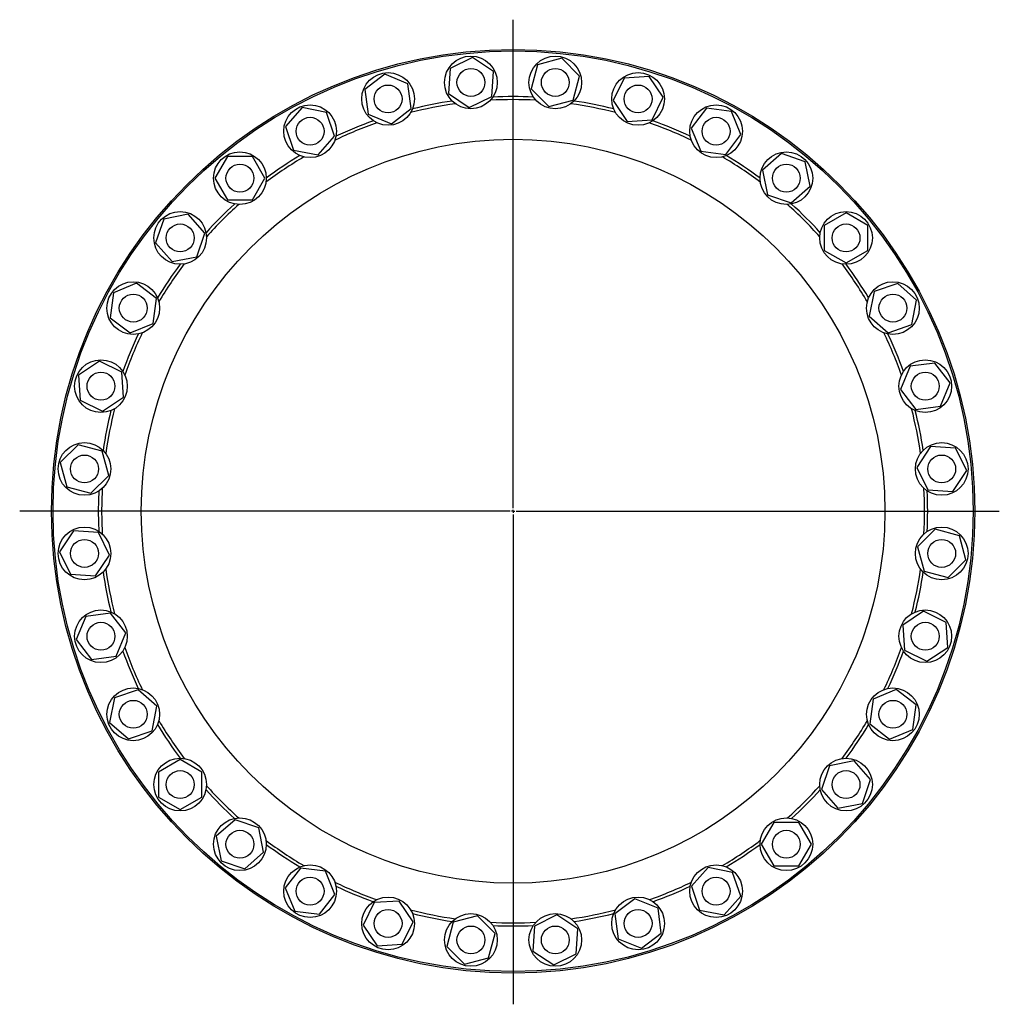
# Model space of a CAD drawing. Header units: millimetres. Extents: x 100 to 2992, y 153 to 2679.
# Tile 2 of 3: x 100 to 1681, y 1091 to 2679. Entities that reach past the tile are written whole.
import ezdxf

# ---------------------------------------------------------------- set-up
doc = ezdxf.new("R2010")
doc.units = ezdxf.units.MM
doc.layers.add('FORMAT', color=7, linetype='Continuous')

# ---------------------------------------------------------------- blocks, each defined once
blk = doc.blocks.new('SW_CENTERMARKSYMBOL_0')
at = {"layer": 'FORMAT', "color": 0}
for p, q in [((0, 5), (0, 792.9)), ((-5, 0), (-796.3, 0)), ((0, 0), (-2.5, 0)), ((0, 0), (0, 2.5)), ((0, 0), (0, -2.5)), ((0, 0), (2.5, 0)), ((5, 0), (784.6, 0)), ((0, -5), (0, -795.4))]:
    blk.add_line(p, q, dxfattribs=at)

msp = doc.modelspace()

# ---------------------------------------------------------------- linework, layer by layer
at = {"color": 7, "linetype": 'Continuous', "lineweight": 25}
for p, q in [((830.6, 2618.2), (794.4, 2600.3)), ((864.2, 2595.8), (830.6, 2618.2)), ((935.6, 2606.5), (925.2, 2567.4)), ((974.7, 2616.9), (935.6, 2606.5)), ((1003.2, 2588.3), (974.7, 2616.9)), ((689.1, 2591.4), (657, 2566.8)), ((726.4, 2575.9), (689.1, 2591.4)), ((794.4, 2600.3), (791.7, 2560)), ((861.6, 2555.4), (864.2, 2595.8)), ((731.7, 2535.8), (726.4, 2575.9)), ((992.8, 2549.3), (1003.2, 2588.3)), ((1075.4, 2584.9), (1057.5, 2548.7)), ((1115.7, 2587.6), (1075.4, 2584.9)), ((1138.2, 2554), (1115.7, 2587.6)), ((657, 2566.8), (662.3, 2526.7)), ((791.7, 2560), (825.3, 2537.6)), ((925.2, 2567.4), (953.7, 2538.9)), ((825.3, 2537.6), (861.6, 2555.4)), ((953.7, 2538.9), (992.8, 2549.3)), ((1057.5, 2548.7), (1080, 2515.1)), ((1120.3, 2517.7), (1138.2, 2554)), ((555.5, 2537.4), (528.8, 2507.1)), ((595.1, 2529.6), (555.5, 2537.4)), ((608.1, 2491.3), (595.1, 2529.6)), ((662.3, 2526.7), (699.6, 2511.2)), ((699.6, 2511.2), (731.7, 2535.8)), ((1208.2, 2536.5), (1183.6, 2504.4)), ((1248.3, 2531.2), (1208.2, 2536.5)), ((1263.8, 2493.9), (1248.3, 2531.2)), ((1080, 2515.1), (1120.3, 2517.7)), ((528.8, 2507.1), (541.8, 2468.8)), ((1183.6, 2504.4), (1199.1, 2467.1)), ((1239.2, 2461.8), (1263.8, 2493.9)), ((581.5, 2460.9), (608.1, 2491.3)), ((541.8, 2468.8), (581.5, 2460.9)), ((1199.1, 2467.1), (1239.2, 2461.8)), ((1329.1, 2463.1), (1298.7, 2436.5)), ((1367.4, 2450.1), (1329.1, 2463.1)), ((435, 2458.5), (414.8, 2423.5)), ((475.4, 2458.5), (435, 2458.5)), ((495.6, 2423.5), (475.4, 2458.5)), ((1375.3, 2410.5), (1367.4, 2450.1)), ((1298.7, 2436.5), (1306.6, 2396.8)), ((414.8, 2423.5), (435, 2388.5)), ((475.4, 2388.5), (495.6, 2423.5)), ((1344.9, 2383.8), (1375.3, 2410.5)), ((435, 2388.5), (475.4, 2388.5)), ((1306.6, 2396.8), (1344.9, 2383.8)), ((1433.3, 2367.6), (1398.3, 2347.3)), ((1468.3, 2347.3), (1433.3, 2367.6)), ((332.2, 2357.5), (319.2, 2319.3)), ((371.8, 2365.4), (332.2, 2357.5)), ((398.5, 2335), (371.8, 2365.4)), ((385.5, 2296.8), (398.5, 2335)), ((1398.3, 2347.3), (1398.3, 2306.9)), ((1468.3, 2306.9), (1468.3, 2347.3)), ((319.2, 2319.3), (345.8, 2288.9)), ((1398.3, 2306.9), (1433.3, 2286.7)), ((1433.3, 2286.7), (1468.3, 2306.9)), ((345.8, 2288.9), (385.5, 2296.8)), ((288.4, 2253.9), (251.1, 2238.5)), ((320.5, 2229.3), (288.4, 2253.9)), ((1478.6, 2240.5), (1470.7, 2200.9)), ((1516.9, 2253.5), (1478.6, 2240.5)), ((1547.3, 2226.8), (1516.9, 2253.5)), ((251.1, 2238.5), (245.8, 2198.4)), ((315.2, 2189.3), (320.5, 2229.3)), ((1539.4, 2187.2), (1547.3, 2226.8)), ((245.8, 2198.4), (277.9, 2173.8)), ((1470.7, 2200.9), (1501.1, 2174.2)), ((277.9, 2173.8), (315.2, 2189.3)), ((1501.1, 2174.2), (1539.4, 2187.2)), ((228.4, 2128.3), (194.8, 2105.9)), ((264.6, 2110.4), (228.4, 2128.3)), ((1536.6, 2120), (1521.1, 2082.7)), ((1576.6, 2125.3), (1536.6, 2120)), ((1601.2, 2093.3), (1576.6, 2125.3)), ((194.8, 2105.9), (197.4, 2065.5)), ((267.3, 2070.1), (264.6, 2110.4)), ((1521.1, 2082.7), (1545.7, 2050.6)), ((1585.8, 2055.9), (1601.2, 2093.3)), ((197.4, 2065.5), (233.6, 2047.7)), ((233.6, 2047.7), (267.3, 2070.1)), ((1545.7, 2050.6), (1585.8, 2055.9)), ((194, 1993.4), (165.4, 1964.8)), ((233, 1982.9), (194, 1993.4)), ((1569.9, 1990.6), (1547.4, 1957)), ((1610.2, 1988), (1569.9, 1990.6)), ((1628.1, 1951.7), (1610.2, 1988)), ((243.5, 1943.9), (233, 1982.9)), ((165.4, 1964.8), (175.8, 1925.8)), ((1547.4, 1957), (1565.3, 1920.8)), ((214.9, 1915.3), (243.5, 1943.9)), ((1605.6, 1918.1), (1628.1, 1951.7)), ((175.8, 1925.8), (214.9, 1915.3)), ((1565.3, 1920.8), (1605.6, 1918.1)), ((186.6, 1854.4), (164.1, 1820.8)), ((226.9, 1851.7), (186.6, 1854.4)), ((244.8, 1815.5), (226.9, 1851.7)), ((1577.3, 1857.1), (1548.7, 1828.6)), ((1616.3, 1846.7), (1577.3, 1857.1)), ((1626.8, 1807.7), (1616.3, 1846.7)), ((1548.7, 1828.6), (1559.2, 1789.5)), ((164.1, 1820.8), (182, 1784.5)), ((222.3, 1781.9), (244.8, 1815.5)), ((1598.2, 1779.1), (1626.8, 1807.7)), ((182, 1784.5), (222.3, 1781.9)), ((1559.2, 1789.5), (1598.2, 1779.1)), ((206.4, 1716.5), (190.9, 1679.2)), ((246.5, 1721.8), (206.4, 1716.5)), ((271.1, 1689.8), (246.5, 1721.8)), ((1558.5, 1724.8), (1524.9, 1702.4)), ((1594.8, 1706.9), (1558.5, 1724.8)), ((1524.9, 1702.4), (1527.6, 1662)), ((1597.4, 1666.6), (1594.8, 1706.9)), ((255.6, 1652.4), (271.1, 1689.8)), ((190.9, 1679.2), (215.5, 1647.1)), ((215.5, 1647.1), (255.6, 1652.4)), ((1527.6, 1662), (1563.8, 1644.2)), ((1563.8, 1644.2), (1597.4, 1666.6)), ((291, 1598.3), (252.8, 1585.3)), ((321.4, 1571.6), (291, 1598.3)), ((1514.3, 1598.7), (1477, 1583.2)), ((1546.4, 1574.1), (1514.3, 1598.7)), ((252.8, 1585.3), (244.9, 1545.6)), ((1477, 1583.2), (1471.7, 1543.1)), ((1541.1, 1534), (1546.4, 1574.1)), ((313.5, 1532), (321.4, 1571.6)), ((244.9, 1545.6), (275.3, 1519)), ((1471.7, 1543.1), (1503.7, 1518.5)), ((275.3, 1519), (313.5, 1532)), ((1503.7, 1518.5), (1541.1, 1534)), ((358.8, 1485.7), (323.8, 1465.5)), ((393.8, 1465.5), (358.8, 1485.7)), ((1446.3, 1483.6), (1406.7, 1475.7)), ((1473, 1453.2), (1446.3, 1483.6)), ((323.8, 1465.5), (323.8, 1425.1)), ((393.8, 1425.1), (393.8, 1465.5)), ((1406.7, 1475.7), (1393.7, 1437.4)), ((1460, 1414.9), (1473, 1453.2)), ((1393.7, 1437.4), (1420.3, 1407.1)), ((323.8, 1425.1), (358.8, 1404.9)), ((358.8, 1404.9), (393.8, 1425.1)), ((1420.3, 1407.1), (1460, 1414.9)), ((447.3, 1388.6), (416.9, 1362)), ((485.6, 1375.6), (447.3, 1388.6)), ((1316.8, 1384), (1296.6, 1349)), ((1357.2, 1384), (1316.8, 1384)), ((1377.4, 1349), (1357.2, 1384)), ((493.4, 1336), (485.6, 1375.6)), ((416.9, 1362), (424.8, 1322.3)), ((463.1, 1309.4), (493.4, 1336)), ((1296.6, 1349), (1316.8, 1314)), ((1357.2, 1314), (1377.4, 1349)), ((424.8, 1322.3), (463.1, 1309.4)), ((553, 1310.6), (528.4, 1278.6)), ((593.1, 1305.4), (553, 1310.6)), ((608.5, 1268), (593.1, 1305.4)), ((1210.7, 1311.6), (1184.1, 1281.2)), ((1250.3, 1303.7), (1210.7, 1311.6)), ((1263.3, 1265.4), (1250.3, 1303.7)), ((1316.8, 1314), (1357.2, 1314)), ((528.4, 1278.6), (543.9, 1241.2)), ((1184.1, 1281.2), (1197.1, 1242.9)), ((583.9, 1236), (608.5, 1268)), ((712.2, 1257.4), (671.9, 1254.8)), ((734.7, 1223.8), (712.2, 1257.4)), ((1092.6, 1261.2), (1060.5, 1236.6)), ((1129.9, 1245.8), (1092.6, 1261.2)), ((1236.7, 1235), (1263.3, 1265.4)), ((543.9, 1241.2), (583.9, 1236)), ((671.9, 1254.8), (654, 1218.5)), ((1135.2, 1205.7), (1129.9, 1245.8)), ((1197.1, 1242.9), (1236.7, 1235)), ((716.8, 1187.6), (734.7, 1223.8)), ((799.4, 1223.2), (788.9, 1184.1)), ((838.4, 1233.6), (799.4, 1223.2)), ((867, 1205), (838.4, 1233.6)), ((966.8, 1234.9), (930.6, 1217)), ((1000.4, 1212.5), (966.8, 1234.9)), ((1060.5, 1236.6), (1065.8, 1196.6)), ((654, 1218.5), (676.5, 1184.9)), ((930.6, 1217), (928, 1176.7)), ((997.8, 1172.1), (1000.4, 1212.5)), ((856.5, 1166), (867, 1205)), ((1065.8, 1196.6), (1103.1, 1181.1)), ((1103.1, 1181.1), (1135.2, 1205.7)), ((676.5, 1184.9), (716.8, 1187.6)), ((788.9, 1184.1), (817.5, 1155.5)), ((928, 1176.7), (961.6, 1154.3)), ((817.5, 1155.5), (856.5, 1166)), ((961.6, 1154.3), (997.8, 1172.1))]:
    msp.add_line(p, q, dxfattribs=at)
at = {"color": 7, "linetype": 'Continuous', "lineweight": 25, "flags": 128}
for points in [[(227.1, 1886.2), (227.3, 1903.7), (227.9, 1918.9)], [(227.9, 1853.6), (227.3, 1868.7), (227.1, 1886.2)]]:
    msp.add_lwpolyline(points, dxfattribs=at)
at = {"color": 7, "linetype": 'Continuous', "lineweight": 25}
for centre, radius in [((896.1, 1886.2), 745), ((896.1, 1886.2), 742.5), ((828, 2577.9), 42.5), ((964.2, 2577.9), 42.5), ((694.3, 2551.3), 42.5), ((828, 2577.9), 22.5), ((964.2, 2577.9), 22.5), ((1097.8, 2551.3), 42.5), ((694.3, 2551.3), 22.5), ((1097.8, 2551.3), 22.5), ((568.5, 2499.2), 42.5), ((1223.7, 2499.2), 42.5), ((568.5, 2499.2), 22.5), ((1223.7, 2499.2), 22.5), ((896.1, 1886.2), 600), ((455.2, 2423.5), 42.5), ((1337, 2423.5), 42.5), ((455.2, 2423.5), 22.5), ((1337, 2423.5), 22.5), ((358.8, 2327.1), 42.5), ((1433.3, 2327.1), 42.5), ((358.8, 2327.1), 22.5), ((1433.3, 2327.1), 22.5), ((283.1, 2213.9), 42.5), ((1509, 2213.9), 42.5), ((283.1, 2213.9), 22.5), ((1509, 2213.9), 22.5), ((231, 2088), 42.5), ((1561.2, 2088), 42.5), ((231, 2088), 22.5), ((1561.2, 2088), 22.5), ((204.4, 1954.4), 42.5), ((1587.7, 1954.4), 42.5), ((204.4, 1954.4), 22.5), ((1587.7, 1954.4), 22.5), ((204.4, 1818.1), 42.5), ((1587.7, 1818.1), 42.5), ((204.4, 1818.1), 22.5), ((1587.7, 1818.1), 22.5), ((231, 1684.5), 42.5), ((1561.2, 1684.5), 42.5), ((231, 1684.5), 22.5), ((1561.2, 1684.5), 22.5), ((283.1, 1558.6), 42.5), ((1509, 1558.6), 42.5), ((283.1, 1558.6), 22.5), ((1509, 1558.6), 22.5), ((358.8, 1445.3), 42.5), ((1433.3, 1445.3), 42.5), ((358.8, 1445.3), 22.5), ((1433.3, 1445.3), 22.5), ((455.2, 1349), 42.5), ((1337, 1349), 42.5), ((455.2, 1349), 22.5), ((1337, 1349), 22.5), ((568.5, 1273.3), 42.5), ((1223.7, 1273.3), 42.5), ((568.5, 1273.3), 22.5), ((1223.7, 1273.3), 22.5), ((694.3, 1221.2), 42.5), ((1097.8, 1221.2), 42.5), ((694.3, 1221.2), 22.5), ((1097.8, 1221.2), 22.5), ((828, 1194.6), 42.5), ((964.2, 1194.6), 42.5), ((828, 1194.6), 22.5), ((964.2, 1194.6), 22.5)]:
    msp.add_circle(centre, radius, dxfattribs=at)
for radius, start, end in [(664, 98.0773, 104.4227), (669, 98.4502, 104.0498), (664, 86.8273, 93.1727), (669, 87.2002, 92.7998), (664, 75.5773, 81.9227), (669, 75.9502, 81.5498), (664, 109.3273, 115.6727), (669, 109.7002, 115.2998), (664, 64.3273, 70.6727), (669, 64.7002, 70.2998), (664, 120.5773, 126.9227), (669, 120.9502, 126.5498), (664, 53.0773, 59.4227), (669, 53.4502, 59.0498), (669, 132.2002, 137.7998), (664, 131.8273, 138.1727), (664, 41.8273, 48.1727), (669, 42.2002, 47.7998), (669, 143.4502, 149.0498), (664, 143.0773, 149.4227), (664, 30.5773, 36.9227), (669, 30.9502, 36.5498), (669, 154.7002, 160.2998), (664, 154.3273, 160.6727), (664, 19.3273, 25.6727), (669, 19.7002, 25.2998), (664, 165.5773, 171.9227), (664, 8.0773, 14.4227), (669, 165.9502, 171.5498), (669, 8.4502, 14.0498), (664, 176.8273, 180), (664, 356.8273, 3.1727), (669, 357.2002, 2.7998), (664, 180, 183.1727), (669, 188.4502, 194.0498), (664, 188.0773, 194.4227), (664, 345.5773, 351.9227), (669, 345.9502, 351.5498), (669, 199.7002, 205.2998), (664, 199.3273, 205.6727), (664, 334.3273, 340.6727), (669, 334.7002, 340.2998), (669, 210.9502, 216.5498), (664, 210.5773, 216.9227), (664, 323.0773, 329.4227), (669, 323.4502, 329.0498), (669, 222.2002, 227.7998), (664, 221.8273, 228.1727), (664, 311.8273, 318.1727), (669, 312.2002, 317.7998), (664, 233.0773, 239.4227), (664, 300.5773, 306.9227), (669, 233.4502, 239.0498), (669, 300.9502, 306.5498), (664, 244.3273, 250.6727), (664, 289.3273, 295.6727), (669, 244.7002, 250.2998), (669, 289.7002, 295.2998), (664, 255.5773, 261.9227), (664, 278.0773, 284.4227), (669, 255.9502, 261.5498), (664, 266.8273, 273.1727), (669, 278.4502, 284.0498), (669, 267.2002, 272.7998)]:
    msp.add_arc((896.1, 1886.2), radius, start, end, dxfattribs=at)

# ---------------------------------------------------------------- block references
at = {"layer": 'FORMAT'}
msp.add_blockref('SW_CENTERMARKSYMBOL_0', (896.1, 1886.2), dxfattribs=at)

doc.saveas('drawing.dxf')
